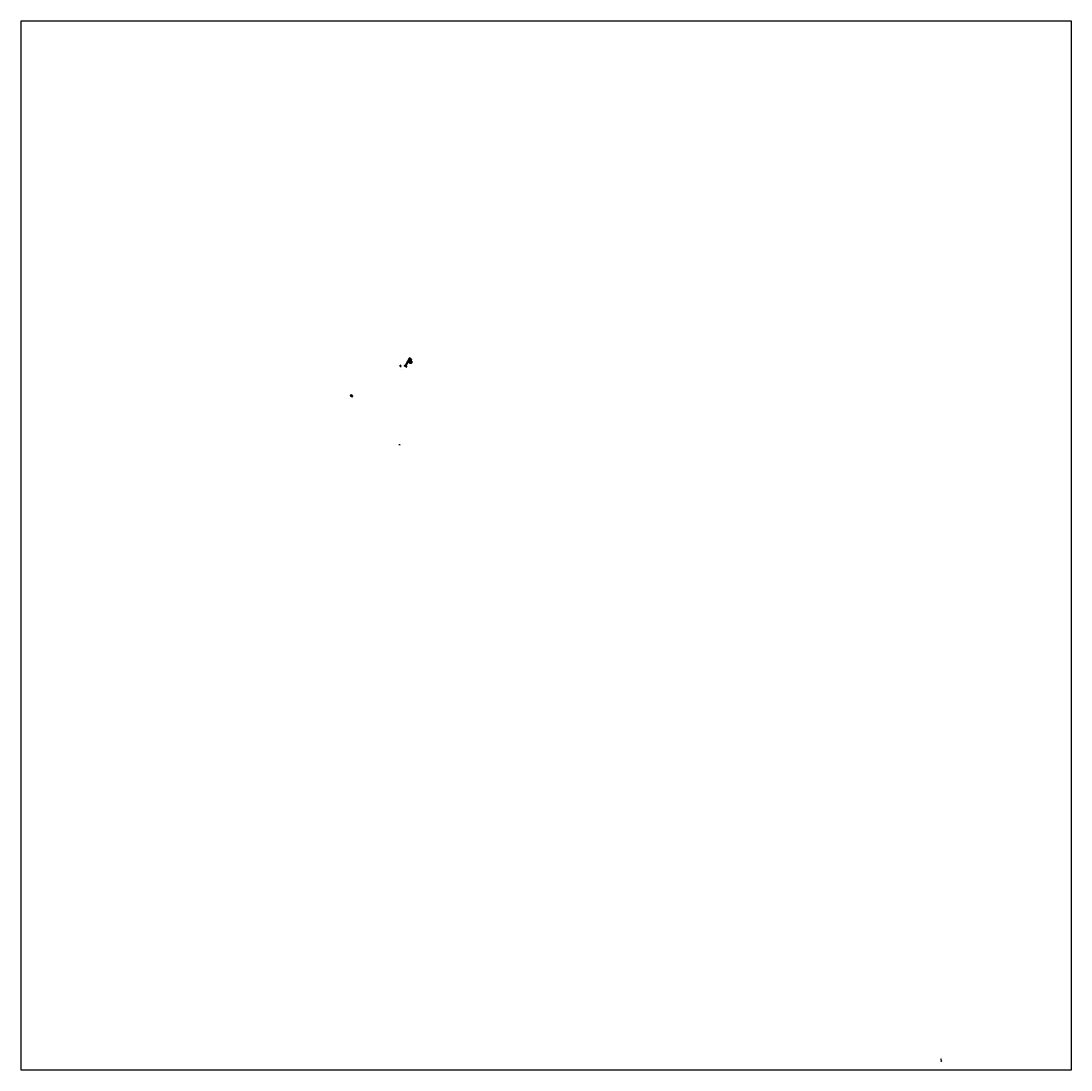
# Model space of a CAD drawing. Header units: metres. Extents: x 12104 to 87710, y 356402 to 431971.
import ezdxf

# ---------------------------------------------------------------- set-up
doc = ezdxf.new("R2010")
doc.units = ezdxf.units.M
doc.layers.get('Defpoints').update_dxf_attribs({"color": 30})
for name, color, linetype in [('B-ME-OG-TOPOGRAFIE-S', 7, 'Continuous'), ('B-WE-OB-STORTSTEEN-G', 24, 'Continuous'), ('VEILIGHEIDSLIJN', 30, 'Continuous'), ('X-XX-AL-LUCHTFOTO-A', 254, 'Continuous')]:
    doc.layers.add(name, color=color, linetype=linetype)
for name, color, linetype, lineweight in [('B-WE-OG-HOOGTELIJN_MINOR-G', 250, 'Continuous', 18), ('N-WE-OB-STORTSTEEN-G', 160, 'Continuous', 35), ('X-XX-AL-LEGENDA-M', 7, 'Continuous', 18), ('X-XX-AL-T25', 7, 'Continuous', 25), ('X-XX-AL-TEKENBLAD_NOORDPIJL-G', 7, 'Continuous', 13)]:
    doc.layers.add(name, color=color, linetype=linetype, lineweight=lineweight)
doc.styles.add('NLCS-ISO', font='NLCS-ISO.ttf')
picture_1 = doc.add_image_def('image1.ecw', size_in_pixel=(1008085.0, 1007588.0))

# ---------------------------------------------------------------- blocks, each defined once
blk = doc.blocks.new('SAL-TEKENBLAD_NOORDPIJL-SO')
at = {"layer": 'X-XX-AL-TEKENBLAD_NOORDPIJL-G'}
for points in [[(-6, 8), (-6, -8), (-3, -8), (-3, 3), (3, -8), (7, -8), (7, 8), (3, 8), (3, -3), (-3, 8)], [(4, -8), (5, -17), (-4, -17), (-3, -18), (6, -18), (5, -8)]]:
    blk.add_hatch(color=256, dxfattribs=at).paths.add_polyline_path(points)
for p, q in [((-14, 0), (-11, 0)), ((-3, 8), (1, 51)), ((11, 0), (14, 0)), ((-4, -17), (-4, -8))]:
    blk.add_line(p, q, dxfattribs=at)
for start, end in [(100.7829, 250.91422), (293.88843, 74.41361)]:
    blk.add_arc((0, 0), 12.5, start, end, dxfattribs=at)
for p in [(1, 51), (-6, -8), (-3, -18)]:
    blk.add_point(p, dxfattribs=at)
at = {"layer": 'X-XX-AL-TEKENBLAD_NOORDPIJL-G', "extrusion": (0, 0, -1)}
blk.add_solid([(-1, 51), (0, 45), (-4, 8), (-3, 8)], dxfattribs=at)

msp = doc.modelspace()

# ---------------------------------------------------------------- hatches: boundary and pattern name
at = {"layer": 'B-WE-OB-STORTSTEEN-G'}
h = msp.add_hatch(dxfattribs=at)
h.set_pattern_fill('ANSI31', color=256, scale=2, angle=90)
h.set_pattern_definition([(135, (-685.16, 113.0145), (-4.49012806, -4.49012806), [])])
h.paths.add_polyline_path([(40176, 407650), (40069, 407706), (40042, 407653), (40033, 407657), (40009, 407613), (40036, 407599), (40022, 407572), (40111, 407526)])
h.paths.add_polyline_path([(40022, 407572), (40017, 407564), (40106, 407517), (40111, 407526)], flags=17)
h.paths.add_polyline_path([(40155, 407503), (40111, 407526), (40106, 407517), (40017, 407564), (40022, 407572), (39996, 407586), (39917, 407436), (39987, 407399), (39983, 407390), (40089, 407334), (40108, 407369), (40116, 407365), (40140, 407409), (40113, 407423)])
h.paths.add_polyline_path([(39917, 407436), (39912, 407427), (39983, 407390), (39987, 407399)])
h.paths.add_polyline_path([(39983, 407390), (39912, 407427), (39768, 407153), (39732, 407171), (39704, 407118), (39855, 407039), (39878, 407083), (39834, 407107)])
h = msp.add_hatch(dxfattribs=at)
h.set_pattern_fill('ANSI31', color=256, scale=2, angle=90)
h.paths.add_polyline_path([(78389, 357045), (78346, 357045), (78346, 357038), (78389, 357038)])
at = {"layer": 'N-WE-OB-STORTSTEEN-G'}
h = msp.add_hatch(dxfattribs=at)
h.set_pattern_fill('ANSI31', color=256, scale=2.5)
h.paths.add_polyline_path([(40126, 407405), (40112, 407378), (40103, 407383), (40085, 407348), (40129, 407324), (40134, 407333), (40169, 407315), (40174, 407323), (40200, 407310), (40261, 407425), (40225, 407443), (40230, 407452), (40195, 407471), (40199, 407480), (40181, 407489), (40228, 407577), (40148, 407619), (40097, 407522), (40141, 407499), (40100, 407419)])
h = msp.add_hatch(dxfattribs=at)
h.set_pattern_fill('ANSI31', color=256, scale=2.5)
h.set_pattern_definition([(45, (73993.888, -52300.5134), (-5.61266008, 5.61266008), [])])
h.paths.add_polyline_path([(78389, 357063), (78389, 357069), (78346, 357069), (78346, 357063)])

# ---------------------------------------------------------------- linework, layer by layer
at = {"layer": 'B-ME-OG-TOPOGRAFIE-S'}
msp.add_line((39302, 401454), (39410, 401454), dxfattribs=at)
at = {"layer": 'B-WE-OB-STORTSTEEN-G'}
for points in [[(40140, 407409), (40113, 407423), (40155, 407503), (39996, 407586), (39912, 407427), (40089, 407334), (40108, 407369), (40116, 407365), (40140, 407409)], [(40069, 407706), (40042, 407653), (40033, 407657), (40009, 407613), (40036, 407599), (40017, 407564), (40106, 407517), (40176, 407650), (40069, 407706)], [(39410, 407171), (39406, 407162), (39392, 407169), (39378, 407142), (39395, 407088), (39413, 407079), (39458, 407078), (39476, 407091), (39459, 407145), (39410, 407171)], [(39987, 407399), (39917, 407436), (39768, 407153), (39732, 407171), (39704, 407118), (39855, 407039), (39878, 407083), (39834, 407107), (39987, 407399)], [(36003, 404962), (35980, 404983), (35952, 404984), (35881, 405055), (35806, 404982), (35865, 404924), (35884, 404944), (35957, 404875), (36002, 404920), (35982, 404940), (36003, 404962)], [(78346, 357045), (78389, 357045), (78389, 357038), (78346, 357038)]]:
    msp.add_lwpolyline(points, close=True, dxfattribs=at)
at = {"layer": 'B-WE-OG-HOOGTELIJN_MINOR-G'}
msp.add_line((39302, 401434), (39410, 401434), dxfattribs=at)
at = {"layer": 'N-WE-OB-STORTSTEEN-G'}
for points in [[(40148, 407619), (40097, 407522), (40141, 407499), (40100, 407419), (40126, 407405), (40112, 407378), (40103, 407383), (40085, 407348), (40129, 407324), (40134, 407333), (40169, 407315), (40174, 407323), (40200, 407310), (40261, 407425), (40225, 407443), (40230, 407452), (40195, 407471), (40199, 407480), (40181, 407489), (40228, 407577), (40148, 407619)], [(78346, 357069), (78389, 357069), (78389, 357063), (78346, 357063)]]:
    msp.add_lwpolyline(points, close=True, dxfattribs=at)
at = {"layer": 'VEILIGHEIDSLIJN'}
msp.add_lwpolyline([(39497, 406883), (39500, 406888), (39503, 406883)], close=True, dxfattribs=at)

# ---------------------------------------------------------------- block references
msp.add_blockref('SAL-TEKENBLAD_NOORDPIJL-SO', (78356, 357147))

# ---------------------------------------------------------------- texts
at = {"layer": 'Defpoints', "style": 'NLCS-ISO'}
for s, height, p in [('Schaal 1:2500', 6.25, (39356, 401480)), ('Schaal 1:1000', 2.5, (78367, 357076))]:
    msp.add_text(s, height=height, dxfattribs=at).set_placement(p)
at = {"layer": 'X-XX-AL-LEGENDA-M', "style": 'NLCS-ISO'}
for s, height, p in [('Verklaring', 6.25, (39302, 401480)), ('Achtergrond', 6.25, (39422, 401452)), ('Dieptelijn', 6.25, (39422, 401432)), ('Dieptecijfer', 6.25, (39422, 401412)), ('Verklaring', 2.5, (78346, 357076)), ('Stortvak', 2.5, (78394, 357065)), ('Coördinaat hoekpunt Stortvak', 2.5, (78394, 357053)), ('Historisch Stortvak', 2.5, (78394, 357041))]:
    msp.add_text(s, height=height, dxfattribs=at).set_placement(p)
at = {"layer": 'X-XX-AL-T25', "insert": (39344, 401413), "char_height": 6.25, "attachment_point": 1, "rotation": 26.54476, "style": 'NLCS-ISO'}
msp.add_mtext_dynamic_manual_height_columns('-27,00', width=7.97, gutter_width=1.25, heights=[0], dxfattribs=at)

# ---------------------------------------------------------------- pictures from other files: only their frames are drawn
at = {"layer": 'X-XX-AL-LUCHTFOTO-A'}
image = msp.add_image(picture_1, insert=(12104, 356402), size_in_units=(75607, 75569), dxfattribs=dict(at, brightness=75))
image.dxf.flags = 7

doc.saveas('drawing.dxf')
